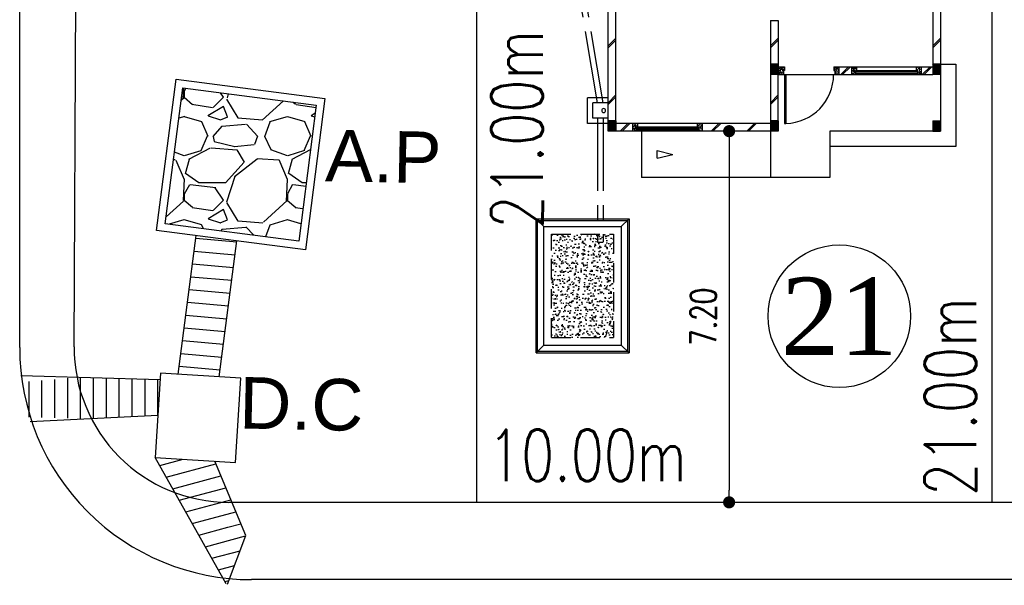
# Model space of a CAD drawing. Header units: millimetres. Extents: x 301 to 1479, y 491 to 1341.
# Tile 45 of 256: x 331 to 350, y 577 to 588. Entities that reach past the tile are written whole.
import ezdxf
from ezdxf.enums import TextEntityAlignment as Align

# ---------------------------------------------------------------- set-up
doc = ezdxf.new("R2010")
doc.units = ezdxf.units.MM
doc.header["$LTSCALE"] = 1.5
doc.header["$MEASUREMENT"] = 0
doc.linetypes.add('HIDDEN', pattern=[0.375, 0.25, -0.125])
doc.linetypes.add('PHANTOM2', pattern=[1.25, 0.625, -0.125, 0.125, -0.125, 0.125, -0.125])
for name, color, linetype in [('AP&SA', 254, 'HIDDEN'), ('Blk', 7, 'Continuous'), ('Block', 46, 'Continuous'), ('boundary', 3, 'Continuous'), ('BWCN', 4, 'Continuous'), ('DIM', 6, 'Continuous'), ('DOOR', 3, 'Continuous'), ('Ele', 8, 'Continuous'), ('HATCH', 7, 'Continuous'), ('Hatch Aggregate', 252, 'Continuous'), ('Hatch Col. C1 GF Ext.', 84, 'Continuous'), ('Hatch Col. C3 GF', 10, 'Continuous'), ('Hatch Stub Col', 251, 'Continuous'), ('Kerb', 251, 'Continuous'), ('Paving Block', 251, 'Continuous'), ('PVC Pipe 110', 69, 'Continuous'), ('PVC RWP 75', 77, 'Continuous'), ('ROAD', 8, 'Continuous'), ('TEXT', 7, 'Continuous'), ('TXTAREA', 10, 'Continuous'), ('WINDOW', 1, 'Continuous')]:
    doc.layers.add(name, color=color, linetype=linetype)
doc.styles.add('Arial', font='arial.ttf', dxfattribs={"height": 2.5})
doc.styles.add('RS1', font='romans.shx', dxfattribs={"width": 0.75, "height": 0.5})
doc.styles.add('RS2', font='romans.shx', dxfattribs={"width": 0.75, "height": 1})
doc.styles.add('times', font='times.ttf')
doc.dimstyles.new('Souillac5', dxfattribs={"dimscale": 0.5, "dimtxt": 0.5, "dimasz": 0.47, "dimexe": 0, "dimexo": 1, "dimgap": 0.5, "dimtad": 1, "dimzin": 0, "dimdsep": 46, "dimtxsty": 'RS1', "dimblk": 'DOT', "dimcen": 3, "dimse1": 1, "dimse2": 1, "dimclrd": 6, "dimclre": 6, "dimclrt": 7, "dimaunit": 1, "dimadec": 0, "dimazin": 0, "dimtfac": 1, "dimtofl": 0, "dimtmove": 1, "dimatfit": 3, "dimfxl": 1, "dimtolj": 1, "dimtzin": 0, "dimlwe": -1, "dimarcsym": 0})
pattern_1 = [(320, (122.86577, -417.675075), (-0.0062752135, -0.071726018), [0.0075, -0.0825]), (265, (122.86577, -417.675075), (0.075219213, 0.013875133), [0.006, -0.066]), (10.451444, (122.86525, -417.68105), (0.068943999, -0.057850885), [0.006374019, -0.070114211]), (316.1842, (122.88577, -417.675075), (-0.016551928, -0.106724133), [0.01125, -0.12375]), (6.635635, (122.88439, -417.68397), (0.09741186, -0.093466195), [0.009561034, -0.105171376]), (261.184164, (122.88577, -417.67507), (0.09741186, -0.093466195), [0.009, -0.099]), (291, (122.88077, -417.685075), (-0.040261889, -0.059690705), [0.0075, -0.0825]), (236, (122.88077, -417.685075), (0.072515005, -0.024331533), [0.006, -0.066]), (341.451445, (122.877415, -417.69005), (0.032253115, -0.084022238), [0.006374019, -0.070114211]), (307.5, (122.86577, -417.675075), (0.0332893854, -0.0012159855), [0, -0.0652, 0, -0.067, 0, -0.06625]), (277.5, (122.86577, -417.675075), (0.0394411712, -0.0263069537), [0, -0.0382, 0, -0.0637, 0, -0.02525]), (237.5, (122.86577, -417.652775), (-0.0022554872, -0.0533822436), [0, -0.025, 0, -0.078, 0, -0.1035]), (227.5, (122.86577, -417.642775), (0.010010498, -0.058318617), [0, -0.0325, 0, -0.0518, 0, -0.0735])]
pattern_2 = [(320, (122.91577, -417.775075), (-0.0062752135, -0.071726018), [0.0075, -0.0825]), (265, (122.91577, -417.775075), (0.075219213, 0.013875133), [0.006, -0.066]), (10.451444, (122.91525, -417.78105), (0.068943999, -0.057850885), [0.006374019, -0.070114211]), (316.1842, (122.93577, -417.775075), (-0.016551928, -0.106724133), [0.01125, -0.12375]), (6.635635, (122.93439, -417.78397), (0.09741186, -0.093466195), [0.009561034, -0.105171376]), (261.184164, (122.93577, -417.77507), (0.09741186, -0.093466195), [0.009, -0.099]), (291, (122.93077, -417.785075), (-0.040261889, -0.059690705), [0.0075, -0.0825]), (236, (122.93077, -417.785075), (0.072515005, -0.024331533), [0.006, -0.066]), (341.451445, (122.927415, -417.79005), (0.032253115, -0.084022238), [0.006374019, -0.070114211]), (307.5, (122.91577, -417.775075), (0.0332893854, -0.0012159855), [0, -0.0652, 0, -0.067, 0, -0.06625]), (277.5, (122.91577, -417.775075), (0.0394411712, -0.0263069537), [0, -0.0382, 0, -0.0637, 0, -0.02525]), (237.5, (122.91577, -417.752775), (-0.0022554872, -0.0533822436), [0, -0.025, 0, -0.078, 0, -0.1035]), (227.5, (122.91577, -417.742775), (0.010010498, -0.058318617), [0, -0.0325, 0, -0.0518, 0, -0.0735])]

# ---------------------------------------------------------------- blocks, each defined once
blk = doc.blocks.new('Dr1000')
at = {"layer": 'DOOR'}
for p, q in [((-50, 0), (-50, 950)), ((-25, 950), (-50, 950)), ((-25, 0), (-25, 950)), ((-25, 0), (-50, 0))]:
    blk.add_line(p, q, dxfattribs=at)
blk.add_arc((-24, 0), 951, 91.542, 179.9858, dxfattribs=at)
blk = doc.blocks.new('SSGP-SU2')
at = {"layer": 'HATCH'}
h = blk.add_hatch(dxfattribs=at)
h.set_pattern_fill('ANSI31', color=256, scale=0.175, angle=540)
h.set_pattern_definition([(225, (-9.21019, 135.977854), (0.015467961, -0.015467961), [])])
h.paths.add_polyline_path([(0, 6.45), (0, 6.3), (-0.2, 6.3), (-0.2, 6.45)])
h = blk.add_hatch(dxfattribs=at)
h.set_pattern_fill('ANSI31', color=256, scale=0.175, angle=540)
h.set_pattern_definition([(225, (-8.11019, 132.827854), (0.015467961, -0.015467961), [])])
h.paths.add_polyline_path([(-1.1, 3.3), (-1.1, 3.15), (-1.3, 3.15), (-1.3, 3.3)])
h = blk.add_hatch(dxfattribs=at)
h.set_pattern_fill('ANSI31', color=256, scale=0.175, angle=540)
h.set_pattern_definition([(225, (-9.21019, 132.827854), (0.015467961, -0.015467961), [])])
h.paths.add_polyline_path([(0, 3.3), (0, 3.15), (-0.2, 3.15), (-0.2, 3.3)])
at = {"layer": 'Hatch Aggregate'}
h = blk.add_hatch(dxfattribs=at)
h.set_pattern_fill('AR-CONC', color=256, scale=0.03)
h.set_pattern_definition([(50, (-774197.05092, -33574.90174), (0.21517805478, -0.018825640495), [0.0225, -0.2475]), (355, (-774197.05092, -33574.90174), (-0.041625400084, 0.22565764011), [0.018, -0.198]), (100.45144446, (-774197.033, -33574.90331), (0.17355265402, 0.20683199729), [0.0191220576, -0.2103426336]), (46.1842, (-774197.05092, -33574.84174), (0.3201723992, -0.04965578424), [0.03375, -0.37125]), (96.63563549, (-774197.02424, -33574.84588), (0.2803985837, 0.29223558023), [0.0286831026, -0.315514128]), (351.18416399, (-774197.05092, -33574.84174), (0.28039858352, 0.29223558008), [0.027, -0.2970000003]), (21, (-774197.02092, -33574.85674), (0.179072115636, -0.1207856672), [0.0225, -0.2475]), (326, (-774197.02092, -33574.85674), (0.072994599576, 0.217545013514), [0.018, -0.198]), (71.45144474, (-774197.006, -33574.8668), (0.25206671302, 0.09675934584), [0.019122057, -0.2103426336]), (37.5, (-774197.05092, -33574.90174), (0.003647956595, 0.0998681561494), [0, -0.1956, 0, -0.201, 0, -0.19875]), (7.5, (-774197.05092, -33574.90174), (0.078920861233, 0.118323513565), [0, -0.1146, 0, -0.1911, 0, -0.07575]), (327.5, (-774197.11782, -33574.90174), (0.160146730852, -0.00676646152), [0, -0.075, 0, -0.234, 0, -0.3105]), (317.5, (-774197.14782, -33574.90174), (0.174955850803, 0.0300314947), [0, -0.0975, 0, -0.1554, 0, -0.2205])])
h.paths.add_polyline_path([(2, 6.345), (2, 7.55), (4, 7.55), (4, 6.345)])
at = {"layer": 'Hatch Col. C1 GF Ext.'}
h = blk.add_hatch(dxfattribs=at)
h.set_pattern_fill('ANSI31', color=256, scale=0.175, angle=-180)
h.set_pattern_definition([(225, (117.68136, -438.83152), (0.0154679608, -0.0154679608), [])])
h.paths.add_polyline_path([(0, 0.15), (0, 0), (-0.2, 0), (-0.2, 0.15)])
at = {"layer": 'Hatch Col. C3 GF'}
h = blk.add_hatch(dxfattribs=at)
h.set_pattern_fill('ANSI31', color=256, scale=0.175, angle=-180)
h.set_pattern_definition([(225, (117.73136, -438.83152), (0.0154679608, -0.0154679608), [])])
h.paths.add_polyline_path([(-1.1, 0.15), (-1.1, 0), (-1.3, 0), (-1.3, 0.15)])
at = {"layer": 'Hatch Stub Col', "linetype": 'ByBlock'}
h = blk.add_hatch(dxfattribs=at)
h.set_pattern_fill('AR-CONC', color=256, scale=0.01, angle=630)
h.set_pattern_definition(pattern_1)
h.paths.add_polyline_path([(-0.15, 5.88), (-0.15, 5.975), (0, 5.975), (0, 5.9), (-0.075, 5.9), (-0.075, 5.88)])
h = blk.add_hatch(dxfattribs=at)
h.set_pattern_fill('AR-CONC', color=256, scale=0.01, angle=630)
h.set_pattern_definition(pattern_1)
h.paths.add_polyline_path([(-0.15, 4.625), (-0.15, 4.72), (-0.075, 4.72), (-0.075, 4.7), (0, 4.7), (0, 4.625)])
h = blk.add_hatch(dxfattribs=at)
h.set_pattern_fill('AR-CONC', color=256, scale=0.01, angle=630)
h.set_pattern_definition([(320, (122.91577, -417.675075), (-0.0062752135, -0.071726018), [0.0075, -0.0825]), (265, (122.91577, -417.675075), (0.075219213, 0.013875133), [0.006, -0.066]), (10.451444, (122.91525, -417.68105), (0.068943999, -0.057850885), [0.006374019, -0.070114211]), (316.1842, (122.93577, -417.675075), (-0.016551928, -0.106724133), [0.01125, -0.12375]), (6.635635, (122.93439, -417.68397), (0.09741186, -0.093466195), [0.009561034, -0.105171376]), (261.184164, (122.93577, -417.67507), (0.09741186, -0.093466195), [0.009, -0.099]), (291, (122.93077, -417.685075), (-0.040261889, -0.059690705), [0.0075, -0.0825]), (236, (122.93077, -417.685075), (0.072515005, -0.024331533), [0.006, -0.066]), (341.451445, (122.927415, -417.69005), (0.032253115, -0.084022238), [0.006374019, -0.070114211]), (307.5, (122.91577, -417.675075), (0.0332893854, -0.0012159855), [0, -0.0652, 0, -0.067, 0, -0.06625]), (277.5, (122.91577, -417.675075), (0.0394411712, -0.0263069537), [0, -0.0382, 0, -0.0637, 0, -0.02525]), (237.5, (122.91577, -417.652775), (-0.0022554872, -0.0533822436), [0, -0.025, 0, -0.078, 0, -0.1035]), (227.5, (122.91577, -417.642775), (0.010010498, -0.058318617), [0, -0.0325, 0, -0.0518, 0, -0.0735])])
h.paths.add_polyline_path([(-1.25, 3.03), (-1.25, 3.15), (-1.1, 3.15), (-1.1, 3.05), (-1.175, 3.05), (-1.175, 3.03)])
h = blk.add_hatch(dxfattribs=at)
h.set_pattern_fill('AR-CONC', color=256, scale=0.01, angle=630)
h.set_pattern_definition(pattern_2)
h.paths.add_polyline_path([(-1.25, 1.975), (-1.25, 2.07), (-1.175, 2.07), (-1.175, 2.05), (-1.1, 2.05), (-1.1, 1.975)])
h = blk.add_hatch(dxfattribs=at)
h.set_pattern_fill('AR-CONC', color=256, scale=0.01, angle=630)
h.set_pattern_definition(pattern_2)
h.paths.add_polyline_path([(-1.25, 1.63), (-1.25, 1.725), (-1.1, 1.725), (-1.1, 1.65), (-1.175, 1.65), (-1.175, 1.63)])
h = blk.add_hatch(dxfattribs=at)
h.set_pattern_fill('AR-CONC', color=256, scale=0.01, angle=630)
h.set_pattern_definition(pattern_2)
h.paths.add_polyline_path([(-1.25, 0.375), (-1.25, 0.47), (-1.175, 0.47), (-1.175, 0.45), (-1.1, 0.45), (-1.1, 0.375)])
at = {"layer": 'AP&SA', "linetype": 'HIDDEN'}
for p, q in [((4, 7.55), (2, 7.55)), ((2, 7.55), (2, 6.345)), ((4, 7.55), (4, 6.345)), ((2, 6.345), (4, 6.345))]:
    blk.add_line(p, q, dxfattribs=at)
at = {"layer": 'Block', "linetype": 'ByBlock'}
for p, q in [((0, 6.45), (-3.1, 6.45)), ((-0.15, 6.3), (-3.1, 6.3)), ((-0.15, 5.975), (-0.15, 6.3)), ((0, 5.975), (0, 6.3)), ((-0.15, 3.3), (-0.15, 4.625)), ((0, 3.3), (0, 4.625)), ((-2.15, 3.3), (-2.15, 3.15)), ((-2.15, 3.3), (-1.3, 3.3)), ((-1.1, 3.3), (-0.2, 3.3)), ((-2.15, 3.15), (-1.3, 3.15)), ((-0.2, 3.15), (-1.1, 3.15)), ((-1.25, 1.975), (-1.25, 1.725)), ((-1.1, 1.975), (-1.1, 1.725)), ((-1.25, 0.375), (-1.25, 0.15)), ((-1.1, 0.375), (-1.1, 0.15)), ((-3.1, 0.15), (-1.3, 0.15)), ((-3.1, 0), (-1.3, 0))]:
    blk.add_line(p, q, dxfattribs=at)
at = {"layer": 'BWCN'}
for p, q in [((-0.2, 6.3), (-0.2, 6.45)), ((-0.2, 6.45), (0, 6.45)), ((0, 6.3), (0, 6.45)), ((-0.2, 6.3), (0, 6.3)), ((-0.15, 5.975), (0, 5.975)), ((-0.15, 5.88), (-0.15, 5.975)), ((0, 5.9), (0, 5.975)), ((-0.15, 5.88), (-0.075, 5.88)), ((-0.075, 5.9), (0, 5.9)), ((-0.075, 5.88), (-0.075, 5.9)), ((-0.15, 4.72), (-0.075, 4.72)), ((-0.15, 4.625), (-0.15, 4.72)), ((-0.15, 4.625), (0, 4.625)), ((-0.075, 4.72), (-0.075, 4.7)), ((-0.075, 4.7), (0, 4.7)), ((0, 4.625), (0, 4.7)), ((-1.3, 3.15), (-1.3, 3.3)), ((-1.3, 3.3), (-1.1, 3.3)), ((-1.1, 3.15), (-1.1, 3.3)), ((-0.2, 3.15), (-0.2, 3.3)), ((-0.2, 3.3), (0, 3.3)), ((0, 3.15), (0, 3.3)), ((-1.3, 3.15), (-1.1, 3.15)), ((-1.25, 3.15), (-1.25, 3.03)), ((-1.1, 3.15), (-1.1, 3.05)), ((-0.2, 3.15), (0, 3.15)), ((-1.25, 3.03), (-1.175, 3.03)), ((-1.175, 3.05), (-1.1, 3.05)), ((-1.175, 3.03), (-1.175, 3.05)), ((-1.25, 2.07), (-1.25, 1.975)), ((-1.25, 2.07), (-1.175, 2.07)), ((-1.25, 1.975), (-1.1, 1.975)), ((-1.175, 2.07), (-1.175, 2.05)), ((-1.175, 2.05), (-1.1, 2.05)), ((-1.1, 2.05), (-1.1, 1.975)), ((-1.25, 1.725), (-1.1, 1.725)), ((-1.25, 1.725), (-1.25, 1.63)), ((-1.1, 1.725), (-1.1, 1.65)), ((-1.25, 1.63), (-1.175, 1.63)), ((-1.175, 1.65), (-1.1, 1.65)), ((-1.175, 1.63), (-1.175, 1.65)), ((-1.25, 0.47), (-1.175, 0.47)), ((-1.25, 0.47), (-1.25, 0.375)), ((-1.175, 0.47), (-1.175, 0.45)), ((-1.175, 0.45), (-1.1, 0.45)), ((-1.1, 0.45), (-1.1, 0.375)), ((-1.25, 0.375), (-1.1, 0.375)), ((-1.3, 0), (-1.3, 0.15)), ((-1.3, 0.15), (-1.1, 0.15)), ((-1.3, 0), (-1.1, 0)), ((-1.1, 0), (-1.1, 0.15)), ((-0.2, 0.15), (0, 0.15)), ((-0.2, 0.15), (-0.2, 0)), ((-0.2, 0), (0, 0)), ((0, 0.15), (0, 0))]:
    blk.add_line(p, q, dxfattribs=at)
at = {"layer": 'Ele'}
for p, q in [((-0.15, 4.72), (-0.15, 5.88)), ((-0.075, 4.72), (-0.075, 5.88)), ((-0.07, 4.7), (-0.07, 5.9)), ((-0.01, 4.7), (-0.01, 5.9)), ((0, 4.7), (0, 5.9)), ((0, 5.8), (0.9, 5.8)), ((0.9, 2.15), (0.9, 5.8)), ((0, 3.3), (0.9, 3.3)), ((-1.1, 3.05), (-1.1, 2.05)), ((0, 0.15), (0, 2.15)), ((0, 2.15), (0.9, 2.15)), ((-1.25, 1.63), (-1.25, 0.47)), ((-1.175, 1.63), (-1.175, 0.47)), ((-1.17, 1.65), (-1.17, 0.45)), ((-1.11, 1.65), (-1.11, 0.45)), ((-1.1, 1.65), (-1.1, 0.45)), ((-1.1, 0), (-0.2, 0))]:
    blk.add_line(p, q, dxfattribs=at)
at = {"layer": 'Ele', "linetype": 'ByBlock'}
blk.add_line((0.525, 5.498), (0.375, 5.498), dxfattribs=at)
at = {"layer": 'Ele'}
blk.add_lwpolyline([(-1.3, 0), (-1.3, -0.3), (0.3, -0.3), (0.3, 2.15)], dxfattribs=at)
at = {"layer": 'HATCH'}
for p, q in [((-1.653, 6.45), (-1.803, 6.3)), ((-1.617, 6.45), (-1.767, 6.3)), ((-0.552, 6.45), (-0.702, 6.3)), ((-0.517, 6.45), (-0.667, 6.3)), ((0, 6.216), (-0.15, 6.066)), ((0, 6.18), (-0.15, 6.03)), ((0, 4.452), (-0.15, 4.302)), ((0, 4.416), (-0.15, 4.266)), ((0, 3.76), (-0.15, 3.61)), ((0, 3.725), (-0.15, 3.575)), ((-1.653, 3.3), (-1.803, 3.15)), ((-1.617, 3.3), (-1.767, 3.15)), ((-0.552, 3.3), (-0.702, 3.15)), ((-0.517, 3.3), (-0.667, 3.15)), ((-1.1, 1.936), (-1.25, 1.786)), ((-1.1, 1.9), (-1.25, 1.75)), ((-1.1, 0.354), (-1.25, 0.204)), ((-1.1, 0.318), (-1.25, 0.168)), ((-1.653, 0.15), (-1.803, 0)), ((-1.617, 0.15), (-1.767, 0))]:
    blk.add_line(p, q, dxfattribs=at)
at = {"layer": 'Kerb'}
for p, q in [((4.3, 7.85), (1.7, 7.85)), ((1.7, 7.85), (1.7, 6.045)), ((1.85, 7.7), (1.7, 7.85)), ((4.15, 7.7), (4.3, 7.85)), ((4.3, 7.85), (4.3, 6.045)), ((4.27, 7.82), (1.73, 7.82)), ((1.73, 7.82), (1.73, 6.075)), ((4.15, 7.7), (1.85, 7.7)), ((1.85, 7.7), (1.85, 6.195)), ((4.15, 7.7), (4.15, 6.195)), ((4.27, 7.82), (4.27, 6.075)), ((-0.15, 6.85), (-0.65, 6.85)), ((-0.65, 6.45), (-0.65, 6.85)), ((-0.55, 6.45), (-0.55, 6.75)), ((-0.25, 6.75), (-0.55, 6.75)), ((-0.25, 6.45), (-0.25, 6.75)), ((-0.15, 6.45), (-0.15, 6.85)), ((1.85, 6.195), (1.7, 6.045)), ((1.85, 6.195), (4.15, 6.195)), ((4.15, 6.195), (4.3, 6.045)), ((1.7, 6.045), (4.3, 6.045)), ((1.73, 6.075), (4.27, 6.075))]:
    blk.add_line(p, q, dxfattribs=at)
at = {"layer": 'Paving Block', "linetype": 'ByBlock'}
for p in [(0.375, 5.498), (0.525, 5.498)]:
    blk.add_line(p, (0.45, 5.198), dxfattribs=at)
at = {"layer": 'PVC Pipe 110', "linetype": 'PHANTOM2', "ltscale": 1.5}
for p, q in [((-0.55, 6.656), (-4.7, 7.356)), ((-0.55, 6.544), (-4.7, 7.244)), ((-0.25, 6.655), (2.15, 6.655)), ((-0.25, 6.545), (2.15, 6.545))]:
    blk.add_line(p, q, dxfattribs=at)
at = {"layer": 'PVC Pipe 110', "linetype": 'PHANTOM2', "ltscale": 0.03}
blk.add_line((2.15, 6.655), (2.15, 6.545), dxfattribs=at)
at = {"layer": 'PVC Pipe 110', "linetype": 'PHANTOM2', "ltscale": 2}
blk.add_line((3.963, 6.49), (3.857, 6.463), dxfattribs=at)
at = {"layer": 'PVC RWP 75'}
blk.add_circle((-0.4, 6.537), 0.0375, dxfattribs=at)
blk.add_circle((-0.4, 6.537), 0.0375, dxfattribs=at)
at = {"layer": 'WINDOW'}
for p, q in [((-0.055, 4.7), (-0.055, 5.9)), ((-0.025, 4.7), (-0.025, 5.9)), ((-1.155, 1.65), (-1.155, 0.45)), ((-1.125, 1.65), (-1.125, 0.45))]:
    blk.add_line(p, q, dxfattribs=at)
at = {"layer": 'DOOR', "xscale": -0.001, "yscale": 0.001, "zscale": 0.001, "rotation": 270}
blk.add_blockref('Dr1000', (-1.1, 3.05), dxfattribs=at)
blk = doc.blocks.new('_DOT')
at = {"color": 0, "linetype": 'ByBlock'}
blk.add_line((-0.5, 0), (-1, 0), dxfattribs=at)
at = {"color": 0, "linetype": 'ByBlock', "const_width": 0.5}
blk.add_lwpolyline([(-0.25, 0, 1), (0.25, 0, 1)], format="xyb", close=True, dxfattribs=at)
blk = doc.blocks.new('*D83')
at = {"layer": 'DEFPOINTS', "color": 0, "transparency": 16777216}
for p in [(344.925, 585.969), (344.785, 578.769), (344.925, 578.769)]:
    blk.add_point(p, dxfattribs=at)
at = {"layer": 'DIM', "color": 6, "lineweight": -2, "transparency": 16777216}
blk.add_line((344.785, 585.734), (344.785, 579.004), dxfattribs=at)
at = {"layer": 'DIM', "color": 6, "lineweight": -2, "transparency": 16777216, "xscale": 0.235, "yscale": 0.235, "zscale": 0.235}
for p, rotation in [((344.785, 585.969), 90), ((344.785, 578.769), 270)]:
    blk.add_blockref('_DOT', p, dxfattribs=dict(at, rotation=rotation))
at = {"layer": 'DIM', "color": 7, "transparency": 16777216, "insert": (344.285, 582.369), "char_height": 0.5, "attachment_point": 5, "rotation": 90, "style": 'RS1'}
blk.add_mtext('\\A1;7.20', dxfattribs=at)

msp = doc.modelspace()

# ---------------------------------------------------------------- hatches: boundary and pattern name
at = {"layer": 'Ele', "linetype": 'Continuous'}
h = msp.add_hatch(dxfattribs=at)
h.set_pattern_fill('GRAVEL', color=256, scale=2, style=0)
h.set_pattern_definition([(48.0128, (398.76032, 633.85623), (15.99999646, 18.00000268), [0.269072, -26.638176]), (4.9697, (398.94032, 634.05623), (-24.0000021, -1.99998261), [0.461736, -45.71185]), (312.5104, (399.40032, 634.09623), (-19.99998144, 22.00001735), [0.325576, -32.232064]), (87.2737, (400.18032, 634.59623), (-1.99999204, -40.00000059), [0.420476, -41.627116]), (112.8337, (400.20032, 635.01623), (10.00001981, -23.99999282), [0.41231, -40.818746]), (177.2737, (400.04032, 635.39623), (40.00000059, -1.99999204), [0.420476, -41.627116]), (217.6942, (399.620316, 635.41623), (26.00001469, 19.99998081), [0.556058, -55.049698]), (252.2553, (399.180316, 635.07623), (-14.000021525, -43.99999246), [0.524976, -51.972642]), (301.4296, (399.02032, 634.57623), (16.00001647, -25.99999007), [0.4219, -41.768146]), (355.2364, (399.24032, 634.21623), (-22.0000019, 1.99998307), [0.481664, -23.601526]), (42.3974, (399.720316, 634.17623), (24.0000147, 21.999984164), [0.622896, -61.66675]), (318.8141, (398.20032, 634.61623), (14.0000059, -11.99999463), [0.212602, -21.047688]), (351.4692, (398.36032, 634.47623), (-25.99999657, 4.00001582), [0.404474, -40.043022]), (45, (398.7603, 634.4162), (2e-16, 2), [0.28284, -2.545584]), (23.1986, (398.90032, 634.17623), (-9.9999995, -4.00000265), [0.152316, -15.07923]), (111.8014, (399.0403, 634.23623), (1.9999998, -6.0000005), [0.215406, -10.554924]), (210.9638, (398.9603, 634.43623), (-5.999996, -4.000005), [0.34986, -11.312046]), (341.5651, (398.6603, 634.2562), (-4.000001, 1.999997), [0.25298, -6.071574]), (196.3895, (400.20032, 634.23623), (-20.0000044, -5.99998542), [0.3544, -35.08569]), (250.3462, (399.86032, 634.13623), (7.9999905, 22.00000427), [0.297322, -29.434816]), (113.1986, (398.66032, 633.85623), (4.00000265, -9.9999995), [0.30463, -14.926916]), (163.6105, (398.54032, 634.13623), (20.0000044, -5.99998542), [0.3544, -35.08569]), (159.444, (400.20032, 635.47623), (10.0000037, -3.999992), [0.34176, -16.746248]), (114.7751, (399.88032, 635.59623), (9.99998438, -22.00000684), [0.286356, -28.349286]), (246.8014, (398.64032, 635.85623), (-4.00000265, -9.9999995), [0.30463, -14.926916]), (197.354, (398.52032, 635.57623), (26.00000404, 7.999989), [0.335262, -33.190848]), (249.444, (399.62032, 635.85623), (3.999992, 10.0000037), [0.17088, -16.917128]), (281.3099, (398.7603, 635.85623), (1.9999953, -8.0000015), [0.10198, -10.09606]), (345.9638, (398.7803, 635.75623), (-6.000001, 1.999996), [0.41231, -7.8339]), (6.009, (399.18032, 635.65623), (-19.9999995, -1.99999863), [0.3821, -37.827846]), (123.6901, (398.9603, 634.61623), (2.0000027, -3.999999), [0.288444, -6.92266]), (173.1572, (398.80032, 634.85623), (-33.99999873, 4.000015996), [0.503588, -49.855126]), (240.9454, (398.30032, 634.91623), (8.00000005, 14.00000077), [0.205912, -20.385348]), (270, (398.2003, 634.7362), (2, -2), [0.12, -1.88]), (300.2564, (399.22032, 635.59623), (-7.99998977, 14.0000049), [0.277848, -27.50704]), (228.0128, (399.36032, 635.35623), (-15.99999646, -18.00000268), [0.538144, -26.369104]), (180, (399.0003, 634.9562), (-2, -2), [0.52, -1.48]), (145.3048, (398.48032, 634.95623), (19.99998852, -14.00001722), [0.316228, -31.306548]), (74.0546, (398.22032, 635.13623), (1.9999998, 8.00000025), [0.291204, -14.269016]), (27.646, (398.30032, 635.41623), (37.999991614, 20.00001543), [0.47413, -46.938948]), (355.4261, (398.72032, 635.63623), (26.00000112, -1.9999896), [0.501598, -49.658148])])
h.paths.add_polyline_path([(333.8442, 584.172), (336.4323, 583.8364), (336.7742, 586.4736), (334.1862, 586.8092)])
h = msp.add_hatch(dxfattribs=at)
h.set_pattern_fill('ANSI31', color=256, scale=2, angle=130, style=0)
h.set_pattern_definition([(355, (400.20032, 635.85623), (0.0217889, 0.2490487), [])])
h.paths.add_polyline_path([(334.0936, 581.2526), (334.8923, 581.2024), (335.2344, 583.8405), (334.4425, 583.9431)])
h = msp.add_hatch(dxfattribs=at)
h.set_pattern_fill('ANSI31', color=256, scale=2, angle=45, style=0)
h.set_pattern_definition([(270, (400.20032, 635.85623), (0.25, -6e-17), [])])
h.paths.add_polyline_path([(332.3797, 580.394), (333.6998, 580.4578), (333.7428, 581.1429), (332.147, 581.1915), (332.1333, 581.1903, 0.0575569)])
h.paths.add_polyline_path([(331.1485, 580.4214), (331.1673, 580.4217), (332.37, 580.3935), (332.3797, 580.394, -0.0575569), (332.1333, 581.1903), (331.0519, 581.099), (331.0184, 581.0985, 0.0385093)])
h = msp.add_hatch(dxfattribs=at)
h.set_pattern_fill('ANSI31', color=256, scale=2, angle=150, style=0)
h.set_pattern_definition([(15, (400.20032, 635.85623), (-0.06470476, 0.24148146), [])])
h.paths.add_polyline_path([(335.0431, 577.1597), (335.4462, 578.2353, -0.0831821), (334.2793, 578.5172)])
h.paths.add_polyline_path([(334.2793, 578.5172, 0.0770612), (335.3581, 578.2427), (334.8054, 579.566), (333.6483, 579.6387)])

# ---------------------------------------------------------------- linework, layer by layer
at = {"layer": 'boundary'}
for p, q in [((339.8876, 578.769), (339.8876, 620.769)), ((349.8876, 578.769), (349.8876, 620.769))]:
    msp.add_line(p, q, dxfattribs=at)
at = {"layer": 'Ele', "linetype": 'Continuous'}
for p, q in [((334.0936, 581.2526), (334.4425, 583.9431)), ((334.8923, 581.2024), (335.2344, 583.8405)), ((335.0526, 577.1848), (335.406, 578.1281))]:
    msp.add_line(p, q, dxfattribs=at)
for points in [[(336.5618, 583.6683), (333.6762, 584.0425), (334.0567, 586.9772), (336.9423, 586.6031), (336.5618, 583.6683)], [(333.7428, 581.1429), (331.0437, 581.2251)], [(333.6483, 579.6387), (335.2055, 579.5408), (335.3083, 581.1763), (333.7511, 581.2742), (333.6483, 579.6387)], [(331.2212, 580.338), (333.6998, 580.4578)], [(335.0275, 577.1875), (333.6483, 579.6387)], [(335.406, 578.1281), (334.8054, 579.566)]]:
    msp.add_lwpolyline(points, dxfattribs=at)
msp.add_lwpolyline([(336.4323, 583.8364), (333.8442, 584.172), (334.1862, 586.8092), (336.7742, 586.4736)], close=True, dxfattribs=at)
at = {"layer": 'ROAD', "linetype": 'Continuous'}
for p, q in [((331.0191, 581.772), (331.0279, 594.9566)), ((332.0755, 581.7846), (332.1433, 594.8545))]:
    msp.add_line(p, q, dxfattribs=at)
at = {"layer": 'ROAD'}
for p, q in [((489.7542, 578.769), (335.0755, 578.769)), ((489.7542, 577.269), (335.519, 577.269))]:
    msp.add_line(p, q, dxfattribs=at)
for centre, radius, start in [((335.519, 581.769), 4.5, 179.96147), ((335.0755, 581.769), 3, 179.70281)]:
    msp.add_arc(centre, radius, start, 270, dxfattribs=at)
at = {"layer": 'TXTAREA'}
msp.add_circle((346.9242, 582.3798), 1.3831, dxfattribs=at)

# ---------------------------------------------------------------- block references
at = {"layer": 'Blk', "xscale": -1, "rotation": 90}
msp.add_blockref('SSGP-SU2', (348.8876, 585.969), dxfattribs=at)

# ---------------------------------------------------------------- texts
at = {"layer": 'TEXT', "style": 'RS2', "width": 0.75}
for s, rotation, p in [('21.00m', 89.94887, (341.1667, 584.078)), ('21.00m', 89.94887, (349.5773, 578.8922)), ('10.00m', 0.01044, (340.1051, 579.1818))]:
    msp.add_text(s, height=1, rotation=rotation, dxfattribs=at).set_placement(p)
at = {"layer": 'TEXT', "color": 255, "ltscale": 50, "char_height": 1, "width": 17.139336, "attachment_point": 9, "rotation": 358.84186, "style": 'Arial'}
for s, insert in [('{\\C0;A.P}', (339.1914, 584.9538)), ('{\\C0;D.C}', (337.6766, 580.1398))]:
    msp.add_mtext(s, dxfattribs=dict(at, insert=insert))
at = {"layer": 'TXTAREA', "style": 'times'}
msp.add_text('21', height=1.5, dxfattribs=at).set_placement((346.9242, 582.3798), align=Align.MIDDLE_CENTER)

# ---------------------------------------------------------------- dimensions: what is measured, and where the dimension line sits
at = {"layer": 'DIM'}
dim = msp.add_linear_dim(base=(344.7851, 578.769), p1=(344.9253, 585.969), p2=(344.9253, 578.769), angle=270, dimstyle='Souillac5', dxfattribs=at)
dim.commit()
dim.dimension.update_dxf_attribs({"geometry": '*D83', "text_midpoint": (344.2851, 582.369)})

doc.saveas('drawing.dxf')
